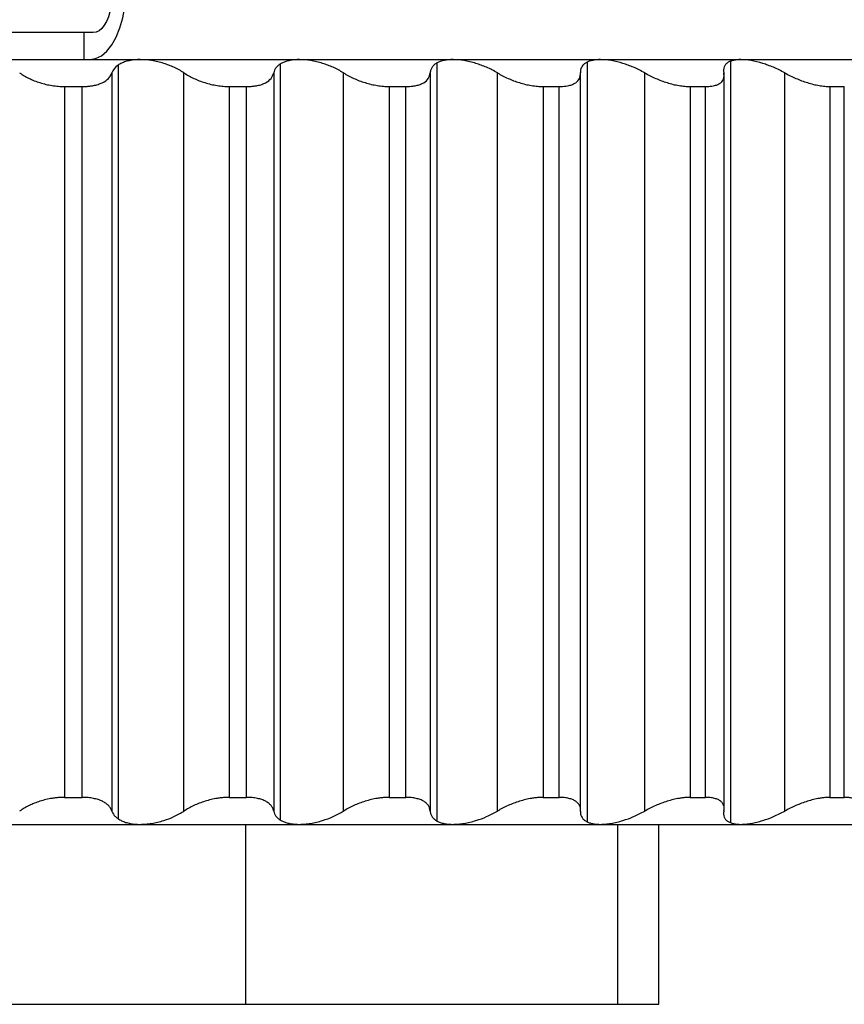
# Paper-space layout '_Izquierda' of a CAD drawing. Header units: millimetres. Extents: x -31.5 to 30, y -10.8 to 33.
# Tile 3 of 6: x 7.9 to 17.1, y -10.8 to 0.1. Entities that reach past the tile are written whole.
import ezdxf

# ---------------------------------------------------------------- set-up
doc = ezdxf.new("R2010")
doc.units = ezdxf.units.MM

psp = doc.layouts.new('_Izquierda')

# ---------------------------------------------------------------- linework, layer by layer
at = {"color": 7, "linetype": 'Continuous', "lineweight": 25}
for p, q in [((8.75, 0), (-25.671, 0)), ((8.647, 0), (8.647, -0.3)), ((-25.601, -0.3), (9.304, -0.3)), ((9.31, -0.3), (26, -0.3)), ((14.241, -0.327), (14.241, -8.773)), ((15.831, -0.319), (15.831, -8.781)), ((9.027, -0.362), (9.027, -8.738)), ((10.829, -0.349), (10.829, -8.751)), ((12.57, -0.337), (12.57, -8.763)), ((8.958, -0.448), (8.958, -8.652)), ((9.759, -8.652), (9.759, -0.448)), ((10.756, -0.448), (10.756, -8.652)), ((11.532, -8.652), (11.532, -0.448)), ((12.494, -0.448), (12.494, -8.652)), ((13.242, -8.652), (13.242, -0.448)), ((14.165, -8.656), (14.165, -0.445)), ((14.879, -8.652), (14.879, -0.448)), ((15.762, -8.656), (15.762, -0.445)), ((16.435, -8.652), (16.435, -0.448)), ((8.43, -0.6), (8.43, -8.5)), ((8.43, -0.6), (8.629, -0.6)), ((8.629, -8.5), (8.629, -0.6)), ((10.262, -0.6), (10.455, -0.6)), ((10.262, -0.6), (10.262, -8.5)), ((10.455, -8.5), (10.455, -0.6)), ((12.038, -0.6), (12.225, -0.6)), ((12.038, -0.6), (12.038, -8.5)), ((12.225, -8.5), (12.225, -0.6)), ((13.749, -0.6), (13.928, -0.6)), ((13.749, -0.6), (13.749, -8.5)), ((13.928, -8.5), (13.928, -0.6)), ((15.385, -0.6), (15.555, -0.6)), ((15.385, -0.6), (15.385, -8.5)), ((15.555, -8.5), (15.555, -0.6)), ((16.936, -0.6), (17.097, -0.6)), ((16.936, -0.6), (16.936, -8.5)), ((17.097, -8.5), (17.097, -0.6)), ((8.43, -8.5), (8.629, -8.5)), ((10.262, -8.5), (10.455, -8.5)), ((12.038, -8.5), (12.225, -8.5)), ((13.749, -8.5), (13.928, -8.5)), ((15.385, -8.5), (15.555, -8.5)), ((16.936, -8.5), (17.097, -8.5)), ((-26, -8.8), (26, -8.8)), ((10.444, -8.8), (10.444, -10.8)), ((14.578, -8.8), (14.578, -10.8)), ((15.036, -10.8), (15.036, -8.8)), ((-2.831, -10.8), (15.036, -10.8))]:
    psp.add_line(p, q, dxfattribs=at)
at = {"color": 7, "linetype": 'Continuous', "lineweight": 25, "flags": 128}
for points in [[(8.712, -0.3), (8.777, -0.289), (8.841, -0.258), (8.902, -0.207), (8.958, -0.137), (9.007, -0.05), (9.048, 0.052), (9.08, 0.165), (9.103, 0.287)], [(8.946, 0.293), (8.935, 0.232), (8.919, 0.176), (8.898, 0.125), (8.873, 0.082), (8.846, 0.047), (8.815, 0.021), (8.783, 0.005), (8.75, 0)]]:
    psp.add_lwpolyline(points, dxfattribs=at)
at = {"color": 7, "linetype": 'Continuous', "lineweight": 25}
for points, knots in [([(9.272, -0.3), (9.253, -0.3), (9.214, -0.301), (9.16, -0.309), (9.109, -0.322), (9.064, -0.339), (9.039, -0.354), (9.027, -0.362)], [0, 0, 0, 0, 0.189626, 0.383401, 0.582406, 0.787636, 1, 1, 1, 1]), ([(9.759, -0.448), (9.742, -0.437), (9.707, -0.415), (9.65, -0.386), (9.592, -0.362), (9.511, -0.334), (9.401, -0.306), (9.314, -0.302), (9.272, -0.3)], [0, 0, 0, 0, 0.136996, 0.265989, 0.387202, 0.500902, 0.756606, 1, 1, 1, 1]), ([(11.041, -0.3), (11.024, -0.3), (10.991, -0.301), (10.944, -0.307), (10.901, -0.317), (10.862, -0.331), (10.84, -0.343), (10.829, -0.349)], [0, 0, 0, 0, 0.191782, 0.386827, 0.586007, 0.790144, 1, 1, 1, 1]), ([(11.532, -0.448), (11.513, -0.437), (11.477, -0.415), (11.418, -0.386), (11.359, -0.362), (11.276, -0.334), (11.167, -0.306), (11.082, -0.302), (11.041, -0.3)], [0, 0, 0, 0, 0.136996, 0.265989, 0.387202, 0.500902, 0.756606, 1, 1, 1, 1]), ([(12.749, -0.3), (12.732, -0.3), (12.696, -0.301), (12.649, -0.309), (12.606, -0.32), (12.582, -0.331), (12.57, -0.337)], [0, 0, 0, 0, 0.242496, 0.489135, 0.741228, 1, 1, 1, 1]), ([(13.242, -0.448), (13.222, -0.437), (13.184, -0.415), (13.124, -0.386), (13.064, -0.362), (12.98, -0.334), (12.871, -0.306), (12.789, -0.302), (12.749, -0.3)], [0, 0, 0, 0, 0.136996, 0.265989, 0.387202, 0.500902, 0.756606, 1, 1, 1, 1]), ([(14.241, -0.327), (14.231, -0.332), (14.212, -0.343), (14.19, -0.363), (14.174, -0.387), (14.164, -0.415), (14.165, -0.437), (14.165, -0.448)], [0, 0, 0, 0, 0.178014, 0.366561, 0.566139, 0.777167, 1, 1, 1, 1]), ([(14.388, -0.3), (14.373, -0.3), (14.345, -0.301), (14.306, -0.306), (14.27, -0.315), (14.25, -0.323), (14.241, -0.327)], [0, 0, 0, 0, 0.244508, 0.492033, 0.743553, 1, 1, 1, 1]), ([(14.879, -0.448), (14.859, -0.437), (14.82, -0.415), (14.758, -0.386), (14.697, -0.362), (14.614, -0.334), (14.505, -0.306), (14.426, -0.302), (14.388, -0.3)], [0, 0, 0, 0, 0.136996, 0.265989, 0.387202, 0.500902, 0.756606, 1, 1, 1, 1]), ([(15.831, -0.319), (15.82, -0.324), (15.799, -0.334), (15.775, -0.355), (15.76, -0.381), (15.752, -0.412), (15.756, -0.436), (15.758, -0.448)], [0, 0, 0, 0, 0.176743, 0.364483, 0.563906, 0.775585, 1, 1, 1, 1]), ([(15.948, -0.3), (15.933, -0.3), (15.903, -0.301), (15.863, -0.308), (15.842, -0.315), (15.831, -0.319)], [0, 0, 0, 0, 0.3287221, 0.6615235, 1, 1, 1, 1]), ([(16.435, -0.448), (16.415, -0.437), (16.374, -0.415), (16.311, -0.386), (16.25, -0.362), (16.167, -0.334), (16.06, -0.306), (15.985, -0.302), (15.948, -0.3)], [0, 0, 0, 0, 0.136996, 0.265989, 0.387202, 0.500902, 0.756606, 1, 1, 1, 1]), ([(10.829, -0.349), (10.82, -0.355), (10.802, -0.368), (10.78, -0.391), (10.764, -0.418), (10.758, -0.438), (10.756, -0.448)], [0, 0, 0, 0, 0.228204, 0.470665, 0.727811, 1, 1, 1, 1]), ([(12.57, -0.337), (12.56, -0.344), (12.539, -0.357), (12.516, -0.383), (12.499, -0.413), (12.496, -0.436), (12.494, -0.448)], [0, 0, 0, 0, 0.226006, 0.467601, 0.725424, 1, 1, 1, 1]), ([(7.933, -0.448), (7.95, -0.459), (7.982, -0.48), (8.037, -0.509), (8.095, -0.535), (8.158, -0.557), (8.224, -0.576), (8.293, -0.589), (8.362, -0.598), (8.407, -0.599), (8.43, -0.6)], [0, 0, 0, 0, 0.129306, 0.254351, 0.377087, 0.499573, 0.624386, 0.748816, 0.875527, 1, 1, 1, 1]), ([(8.629, -0.6), (8.643, -0.6), (8.672, -0.599), (8.713, -0.595), (8.759, -0.588), (8.806, -0.576), (8.867, -0.551), (8.928, -0.511), (8.948, -0.469), (8.958, -0.448)], [0, 0, 0, 0, 0.082853, 0.165925, 0.250136, 0.374252, 0.499645, 0.745169, 1, 1, 1, 1]), ([(9.759, -0.448), (9.777, -0.459), (9.811, -0.48), (9.868, -0.509), (9.928, -0.535), (9.992, -0.557), (10.059, -0.576), (10.128, -0.589), (10.196, -0.598), (10.24, -0.599), (10.262, -0.6)], [0, 0, 0, 0, 0.129306, 0.254351, 0.377087, 0.499573, 0.624386, 0.748816, 0.875527, 1, 1, 1, 1]), ([(10.455, -0.6), (10.469, -0.6), (10.497, -0.599), (10.537, -0.595), (10.58, -0.588), (10.625, -0.576), (10.681, -0.551), (10.734, -0.511), (10.748, -0.469), (10.756, -0.448)], [0, 0, 0, 0, 0.0828528, 0.1659254, 0.2501363, 0.3742524, 0.4996456, 0.7451687, 1, 1, 1, 1]), ([(11.532, -0.448), (11.55, -0.459), (11.586, -0.48), (11.645, -0.509), (11.707, -0.535), (11.772, -0.557), (11.839, -0.576), (11.907, -0.589), (11.975, -0.598), (12.017, -0.599), (12.038, -0.6)], [0, 0, 0, 0, 0.129306, 0.254351, 0.377087, 0.499573, 0.624386, 0.748816, 0.875527, 1, 1, 1, 1]), ([(12.225, -0.6), (12.239, -0.6), (12.266, -0.599), (12.303, -0.595), (12.344, -0.588), (12.386, -0.576), (12.436, -0.551), (12.482, -0.511), (12.49, -0.469), (12.494, -0.448)], [0, 0, 0, 0, 0.082853, 0.1659258, 0.2501368, 0.3742526, 0.4996457, 0.7451688, 1, 1, 1, 1]), ([(13.242, -0.448), (13.261, -0.459), (13.298, -0.48), (13.359, -0.509), (13.422, -0.535), (13.487, -0.557), (13.554, -0.576), (13.621, -0.589), (13.688, -0.598), (13.729, -0.599), (13.749, -0.6)], [0, 0, 0, 0, 0.129306, 0.254351, 0.377087, 0.499573, 0.624386, 0.748816, 0.875527, 1, 1, 1, 1]), ([(13.928, -0.6), (13.941, -0.6), (13.967, -0.599), (14.003, -0.595), (14.041, -0.588), (14.079, -0.576), (14.124, -0.551), (14.162, -0.511), (14.164, -0.469), (14.165, -0.448)], [0, 0, 0, 0, 0.082853, 0.165926, 0.250137, 0.374253, 0.499646, 0.745169, 1, 1, 1, 1]), ([(14.879, -0.448), (14.899, -0.459), (14.938, -0.48), (15, -0.509), (15.064, -0.535), (15.129, -0.557), (15.195, -0.576), (15.262, -0.589), (15.326, -0.598), (15.365, -0.599), (15.385, -0.6)], [0, 0, 0, 0, 0.129306, 0.254351, 0.377087, 0.499573, 0.624386, 0.748816, 0.875527, 1, 1, 1, 1]), ([(15.555, -0.6), (15.567, -0.6), (15.592, -0.599), (15.625, -0.595), (15.66, -0.588), (15.695, -0.576), (15.734, -0.551), (15.765, -0.511), (15.76, -0.469), (15.758, -0.448)], [0, 0, 0, 0, 0.082853, 0.165926, 0.250138, 0.374253, 0.499646, 0.745169, 1, 1, 1, 1]), ([(16.435, -0.448), (16.456, -0.459), (16.496, -0.48), (16.559, -0.509), (16.623, -0.535), (16.688, -0.557), (16.754, -0.576), (16.818, -0.589), (16.88, -0.598), (16.918, -0.599), (16.936, -0.6)], [0, 0, 0, 0, 0.129306, 0.254351, 0.377086, 0.499573, 0.624385, 0.748816, 0.875527, 1, 1, 1, 1]), ([(8.43, -8.5), (8.415, -8.5), (8.385, -8.501), (8.34, -8.505), (8.286, -8.512), (8.225, -8.524), (8.137, -8.549), (8.032, -8.589), (7.967, -8.631), (7.933, -8.652)], [0, 0, 0, 0, 0.082852, 0.165925, 0.250136, 0.374252, 0.499645, 0.745169, 1, 1, 1, 1]), ([(8.958, -8.652), (8.954, -8.641), (8.945, -8.62), (8.922, -8.591), (8.891, -8.565), (8.853, -8.543), (8.807, -8.524), (8.753, -8.511), (8.694, -8.502), (8.65, -8.501), (8.629, -8.5)], [0, 0, 0, 0, 0.1293059, 0.2543511, 0.3770863, 0.4995728, 0.6243852, 0.7488158, 0.8755274, 1, 1, 1, 1]), ([(10.262, -8.5), (10.248, -8.5), (10.219, -8.501), (10.174, -8.505), (10.121, -8.512), (10.06, -8.524), (9.971, -8.549), (9.864, -8.589), (9.795, -8.631), (9.759, -8.652)], [0, 0, 0, 0, 0.082853, 0.165925, 0.250136, 0.374252, 0.499645, 0.745169, 1, 1, 1, 1]), ([(10.756, -8.652), (10.753, -8.641), (10.747, -8.62), (10.728, -8.591), (10.702, -8.565), (10.668, -8.543), (10.626, -8.524), (10.575, -8.511), (10.519, -8.502), (10.476, -8.501), (10.455, -8.5)], [0, 0, 0, 0, 0.129306, 0.254351, 0.377086, 0.499573, 0.624385, 0.748816, 0.875527, 1, 1, 1, 1]), ([(12.038, -8.5), (12.024, -8.5), (11.997, -8.501), (11.953, -8.505), (11.9, -8.512), (11.84, -8.524), (11.751, -8.549), (11.642, -8.589), (11.569, -8.631), (11.532, -8.652)], [0, 0, 0, 0, 0.082853, 0.165926, 0.250137, 0.374252, 0.499646, 0.745169, 1, 1, 1, 1]), ([(12.494, -8.652), (12.493, -8.641), (12.49, -8.62), (12.476, -8.591), (12.454, -8.565), (12.424, -8.543), (12.386, -8.524), (12.339, -8.511), (12.286, -8.502), (12.245, -8.501), (12.225, -8.5)], [0, 0, 0, 0, 0.129306, 0.254351, 0.377086, 0.499572, 0.624385, 0.748815, 0.875527, 1, 1, 1, 1]), ([(13.749, -8.5), (13.736, -8.5), (13.709, -8.501), (13.666, -8.505), (13.615, -8.512), (13.555, -8.524), (13.466, -8.549), (13.356, -8.589), (13.28, -8.631), (13.242, -8.652)], [0, 0, 0, 0, 0.082853, 0.165926, 0.250137, 0.374253, 0.499646, 0.745169, 1, 1, 1, 1]), ([(14.165, -8.652), (14.165, -8.641), (14.166, -8.62), (14.156, -8.591), (14.139, -8.565), (14.113, -8.543), (14.079, -8.524), (14.036, -8.511), (13.986, -8.502), (13.947, -8.501), (13.928, -8.5)], [0, 0, 0, 0, 0.129306, 0.254351, 0.377086, 0.499572, 0.624384, 0.748815, 0.875527, 1, 1, 1, 1]), ([(15.385, -8.5), (15.372, -8.5), (15.346, -8.501), (15.305, -8.505), (15.255, -8.512), (15.196, -8.524), (15.108, -8.549), (14.997, -8.589), (14.919, -8.631), (14.879, -8.652)], [0, 0, 0, 0, 0.082853, 0.165926, 0.250137, 0.374253, 0.499646, 0.745169, 1, 1, 1, 1]), ([(15.758, -8.652), (15.76, -8.641), (15.763, -8.62), (15.759, -8.591), (15.746, -8.565), (15.725, -8.543), (15.695, -8.524), (15.656, -8.511), (15.61, -8.502), (15.573, -8.501), (15.555, -8.5)], [0, 0, 0, 0, 0.129306, 0.25435, 0.377085, 0.499572, 0.624384, 0.748815, 0.875527, 1, 1, 1, 1]), ([(16.936, -8.5), (16.924, -8.5), (16.9, -8.501), (16.86, -8.505), (16.812, -8.512), (16.754, -8.524), (16.667, -8.549), (16.556, -8.589), (16.476, -8.631), (16.435, -8.652)], [0, 0, 0, 0, 0.082853, 0.165926, 0.250138, 0.374253, 0.499646, 0.745169, 1, 1, 1, 1]), ([(17.265, -8.652), (17.269, -8.641), (17.275, -8.62), (17.275, -8.591), (17.267, -8.565), (17.251, -8.543), (17.225, -8.524), (17.191, -8.511), (17.149, -8.502), (17.114, -8.501), (17.097, -8.5)], [0, 0, 0, 0, 0.129305, 0.25435, 0.377085, 0.499571, 0.624384, 0.748815, 0.875527, 1, 1, 1, 1]), ([(8.958, -8.652), (8.963, -8.663), (8.972, -8.685), (8.995, -8.714), (9.016, -8.731), (9.027, -8.738)], [0, 0, 0, 0, 0.3564122, 0.6895487, 1, 1, 1, 1]), ([(9.027, -8.738), (9.039, -8.746), (9.064, -8.761), (9.109, -8.778), (9.16, -8.791), (9.214, -8.799), (9.253, -8.8), (9.272, -8.8)], [0, 0, 0, 0, 0.212364, 0.417594, 0.616599, 0.810374, 1, 1, 1, 1]), ([(9.272, -8.8), (9.293, -8.799), (9.334, -8.798), (9.4, -8.79), (9.467, -8.777), (9.552, -8.753), (9.656, -8.714), (9.724, -8.673), (9.759, -8.652)], [0, 0, 0, 0, 0.120675, 0.243707, 0.36983, 0.499724, 0.734306, 1, 1, 1, 1]), ([(10.756, -8.652), (10.758, -8.662), (10.764, -8.682), (10.78, -8.709), (10.802, -8.732), (10.82, -8.745), (10.829, -8.751)], [0, 0, 0, 0, 0.272189, 0.529335, 0.771796, 1, 1, 1, 1]), ([(10.829, -8.751), (10.84, -8.757), (10.862, -8.769), (10.901, -8.783), (10.944, -8.793), (10.991, -8.799), (11.024, -8.8), (11.041, -8.8)], [0, 0, 0, 0, 0.209856, 0.413993, 0.613173, 0.808218, 1, 1, 1, 1]), ([(11.041, -8.8), (11.061, -8.799), (11.101, -8.798), (11.166, -8.79), (11.233, -8.777), (11.318, -8.753), (11.424, -8.714), (11.495, -8.673), (11.532, -8.652)], [0, 0, 0, 0, 0.120675, 0.243707, 0.36983, 0.499724, 0.734306, 1, 1, 1, 1]), ([(12.494, -8.652), (12.496, -8.664), (12.499, -8.687), (12.516, -8.717), (12.539, -8.743), (12.56, -8.756), (12.57, -8.763)], [0, 0, 0, 0, 0.274576, 0.532399, 0.773994, 1, 1, 1, 1]), ([(12.749, -8.8), (12.768, -8.799), (12.807, -8.798), (12.871, -8.79), (12.937, -8.777), (13.022, -8.753), (13.13, -8.714), (13.203, -8.673), (13.242, -8.652)], [0, 0, 0, 0, 0.120675, 0.243707, 0.36983, 0.499724, 0.734306, 1, 1, 1, 1]), ([(14.165, -8.652), (14.165, -8.663), (14.164, -8.685), (14.174, -8.713), (14.19, -8.737), (14.212, -8.757), (14.231, -8.768), (14.241, -8.773)], [0, 0, 0, 0, 0.222833, 0.433861, 0.633439, 0.821986, 1, 1, 1, 1]), ([(14.388, -8.8), (14.406, -8.799), (14.444, -8.798), (14.505, -8.79), (14.571, -8.777), (14.655, -8.753), (14.763, -8.714), (14.839, -8.673), (14.879, -8.652)], [0, 0, 0, 0, 0.120675, 0.243707, 0.36983, 0.499724, 0.734306, 1, 1, 1, 1]), ([(15.758, -8.652), (15.756, -8.664), (15.752, -8.688), (15.76, -8.719), (15.775, -8.745), (15.799, -8.766), (15.82, -8.776), (15.831, -8.781)], [0, 0, 0, 0, 0.224415, 0.436094, 0.635517, 0.823257, 1, 1, 1, 1]), ([(15.948, -8.8), (15.965, -8.799), (16.001, -8.798), (16.061, -8.79), (16.124, -8.777), (16.208, -8.753), (16.317, -8.714), (16.394, -8.673), (16.435, -8.652)], [0, 0, 0, 0, 0.120675, 0.243707, 0.36983, 0.499724, 0.734306, 1, 1, 1, 1]), ([(12.57, -8.763), (12.582, -8.769), (12.606, -8.78), (12.649, -8.791), (12.696, -8.799), (12.732, -8.8), (12.749, -8.8)], [0, 0, 0, 0, 0.258772, 0.510865, 0.757504, 1, 1, 1, 1]), ([(14.241, -8.773), (14.25, -8.777), (14.27, -8.785), (14.306, -8.794), (14.345, -8.799), (14.373, -8.8), (14.388, -8.8)], [0, 0, 0, 0, 0.256447, 0.507967, 0.755492, 1, 1, 1, 1]), ([(15.831, -8.781), (15.842, -8.785), (15.863, -8.792), (15.903, -8.799), (15.933, -8.8), (15.948, -8.8)], [0, 0, 0, 0, 0.3384765, 0.6712779, 1, 1, 1, 1])]:
    psp.add_open_spline(points, degree=3, knots=knots, dxfattribs=at)
psp.add_open_spline([(9.027, -0.362), (8.992, -0.386), (8.969, -0.415), (8.958, -0.448)], degree=3, dxfattribs=at)

doc.saveas('drawing.dxf')
